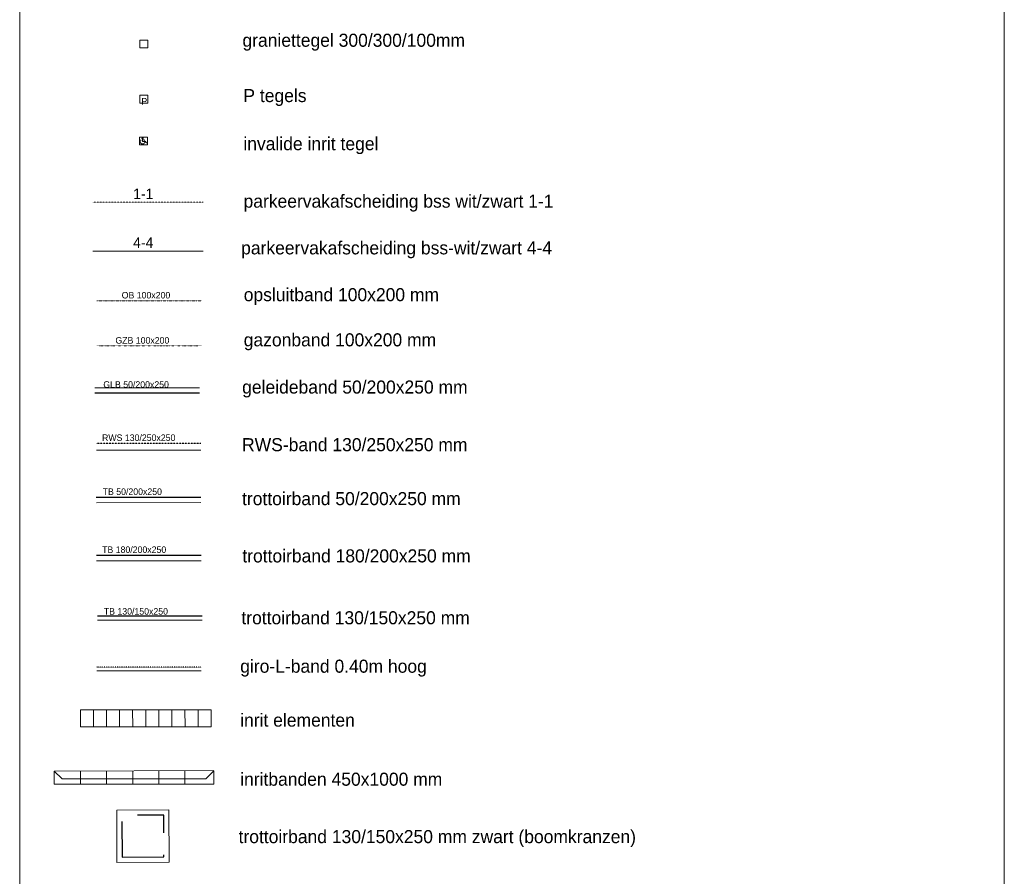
# Model space of a CAD drawing. Header units: millimetres. Extents: x -16321526 to -4431526, y 5084381 to 13484381.
# Tile 34 of 49: x -15805073 to -15428490, y 11918979 to 12246783. Entities that reach past the tile are written whole.
import ezdxf

# ---------------------------------------------------------------- set-up
doc = ezdxf.new("R2010")
doc.units = ezdxf.units.MM
for name, pattern in [('DGN2', [1.680008, 0.840004, -0.840004]), ('DGN3', [2.520012, 1.680008, -0.840004]), ('DGN5', [1.260006, 0.420002, -0.840004]), ('DGN6', [3.150015, 0, -0.630003, 1.260006, -0.630003, 0, -0.630003]), ('DGN7', [3.360016, 1.680008, -0.630003, 0.420002, -0.630003])]:
    doc.linetypes.add(name, pattern=pattern)
for name, color, linetype, lineweight in [('B-VH-Bestrating-Bandenlijn', 7, 'Continuous', 0), ('N-AR-Bestrating', 7, 'Continuous', 0), ('N-DI-Kadertekening', 7, 'Continuous', 30), ('N-TE-Tekst', 7, 'Continuous', 0), ('N-VH-Bestrating-Bandenlijn', 7, 'Continuous', 0)]:
    doc.layers.add(name, color=color, linetype=linetype, lineweight=lineweight)
doc.styles.add('0.25 (1 200)', font='dgn032.shx', dxfattribs={"height": 0.5})
doc.styles.add('Styledgn003', font='dgn003.shx')
doc.styles.add('Styledgn043', font='dgn043.shx')

# ---------------------------------------------------------------- blocks, each defined once
blk = doc.blocks.new('AnonymousCell1')
at = {"layer": 'N-VH-Bestrating-Bandenlijn', "linetype": 'Continuous', "lineweight": 0, "flags": 128}
blk.add_lwpolyline([(-0.997, -1.002), (1.003, -0.994), (0.996, 1.005), (-1.004, 0.998), (-0.997, -1.002)], dxfattribs=at)
at = {"layer": 'N-VH-Bestrating-Bandenlijn', "linetype": 'DGN3', "lineweight": 30, "flags": 128}
blk.add_lwpolyline([(-0.799, -0.801), (0.802, -0.795), (0.795, 0.805), (-0.805, 0.799), (-0.799, -0.801)], dxfattribs=at)
blk = doc.blocks.new('AnonymousCell30')
at = {"layer": 'B-VH-Bestrating-Bandenlijn'}
for p, q in [((-3.057, 0.242), (-3.057, -0.258)), ((-3.057, 0.242), (-2.757, -0.058)), ((-2.057, 0.242), (-2.057, -0.258)), ((-1.057, 0.242), (-1.057, -0.258)), ((-0.057, 0.242), (-0.057, -0.258)), ((0.943, 0.242), (0.943, -0.258)), ((1.943, 0.242), (1.943, -0.258)), ((3.052, 0.259), (2.735, -0.058)), ((3.052, -0.258), (3.052, 0.259)), ((-3.057, -0.258), (3.052, -0.258)), ((-2.757, -0.058), (2.735, -0.058))]:
    blk.add_line(p, q, dxfattribs=at)
blk = doc.blocks.new('INVAL')
at = {"layer": 'N-AR-Bestrating', "color": 7, "linetype": 'Continuous', "lineweight": 13}
for p, q in [((0, 0.108), (0, 0)), ((0, 0.072), (0.074, 0.072)), ((0, 0), (0.108, 0)), ((0.108, 0), (0.146, -0.049)), ((0.146, -0.049), (0.17, -0.049))]:
    blk.add_line(p, q, dxfattribs=at)
blk.add_circle((0, 0.135), 0.027, dxfattribs=at)
blk.add_arc((0, 0), 0.09, 123.4157, 41.4583, dxfattribs=at)

msp = doc.modelspace()

# ---------------------------------------------------------------- linework, layer by layer
at = {"layer": 'B-VH-Bestrating-Bandenlijn'}
msp.add_line((-15791851, 11959238), (-15730760, 11959409), dxfattribs=at)
at = {"layer": 'N-AR-Bestrating', "color": 7, "linetype": 'DGN2'}
msp.add_line((-15734876, 12176890), (-15777044, 12176900), dxfattribs=at)
at = {"layer": 'N-AR-Bestrating', "color": 7, "linetype": 'DGN3'}
msp.add_line((-15734875, 12158222), (-15777043, 12158232), dxfattribs=at)
at = {"layer": 'N-AR-Bestrating', "color": 7, "flags": 128}
for points in [[(-15759107, 12238991), (-15756115, 12238979), (-15756106, 12235995), (-15759126, 12235991), (-15759107, 12238991)], [(-15759119, 12214845), (-15756119, 12214845), (-15756119, 12217845), (-15759119, 12217845), (-15759119, 12214845)], [(-15759221, 12198880), (-15756221, 12198880), (-15756221, 12201880), (-15759221, 12201880), (-15759221, 12198880)]]:
    msp.add_lwpolyline(points, dxfattribs=at)
at = {"layer": 'N-DI-Kadertekening', "lineweight": 13, "flags": 128}
msp.add_lwpolyline([(-15805070, 12844699), (-15428490, 12844698), (-15428493, 11610454), (-15805073, 11610455), (-15805070, 12844699)], dxfattribs=at)
at = {"layer": 'N-VH-Bestrating-Bandenlijn', "linetype": 'DGN7', "lineweight": 13}
msp.add_line((-15735549, 12139247), (-15775552, 12139252), dxfattribs=at)
at = {"layer": 'N-VH-Bestrating-Bandenlijn', "linetype": 'DGN6', "lineweight": 13}
msp.add_line((-15735549, 12121963), (-15775552, 12121968), dxfattribs=at)
at = {"layer": 'N-VH-Bestrating-Bandenlijn', "linetype": 'Continuous', "lineweight": 0}
for p, q in [((-15736287, 12105883), (-15776291, 12105888)), ((-15735751, 12082107), (-15775747, 12082092)), ((-15735751, 12061962), (-15775747, 12061947)), ((-15735712, 12039755), (-15775708, 12039739)), ((-15735294, 12017018), (-15775297, 12017009)), ((-15735613, 11997589), (-15775610, 11997587)), ((-15781878, 11982645), (-15781840, 11976146)), ((-15776892, 11982650), (-15776840, 11976151)), ((-15771877, 11982655), (-15771832, 11976149)), ((-15766884, 11982652), (-15766839, 11976146)), ((-15761869, 11982643), (-15761846, 11976157)), ((-15756869, 11982647), (-15756838, 11976141)), ((-15751882, 11982652), (-15751837, 11976146)), ((-15746875, 11982649), (-15746837, 11976150)), ((-15741874, 11982654), (-15741836, 11976141))]:
    msp.add_line(p, q, dxfattribs=at)
at = {"layer": 'N-VH-Bestrating-Bandenlijn', "linetype": 'Continuous', "lineweight": 30}
for p, q in [((-15736278, 12103881), (-15776282, 12103887)), ((-15735760, 12063964), (-15775770, 12063948)), ((-15735721, 12041756), (-15775731, 12041740)), ((-15735298, 12018489), (-15775302, 12018494))]:
    msp.add_line(p, q, dxfattribs=at)
at = {"layer": 'N-VH-Bestrating-Bandenlijn', "linetype": 'DGN2', "lineweight": 30}
msp.add_line((-15735760, 12084609), (-15775770, 12084593), dxfattribs=at)
at = {"layer": 'N-VH-Bestrating-Bandenlijn', "linetype": 'DGN5', "lineweight": 30}
msp.add_line((-15735617, 11999060), (-15775629, 11999072), dxfattribs=at)
at = {"layer": 'N-VH-Bestrating-Bandenlijn', "lineweight": 0}
for p, q in [((-15736874, 11982644), (-15736836, 11976145)), ((-15731880, 11982642), (-15731843, 11976157))]:
    msp.add_line(p, q, dxfattribs=at)
at = {"layer": 'N-VH-Bestrating-Bandenlijn', "linetype": 'Continuous', "lineweight": 0, "flags": 128}
for points in [[(-15781878, 11982645), (-15731880, 11982642)], [(-15781840, 11976146), (-15731843, 11976157)]]:
    msp.add_lwpolyline(points, dxfattribs=at)

# ---------------------------------------------------------------- block references
at = {"color": 7, "linetype": 'Continuous', "lineweight": 13, "xscale": 10000, "yscale": 10000, "zscale": 10000}
msp.add_blockref('INVAL', (-15758055, 12200114), dxfattribs=at)
at = {"linetype": 'Continuous', "xscale": 10000, "yscale": 10000, "zscale": 10000}
msp.add_blockref('AnonymousCell30', (-15761284, 11956815), dxfattribs=at)
at = {"linetype": 'Continuous', "lineweight": 0, "xscale": 10000, "yscale": 10000, "zscale": 10000}
msp.add_blockref('AnonymousCell1', (-15757940, 11934350), dxfattribs=at)

# ---------------------------------------------------------------- texts
at = {"layer": 'N-AR-Bestrating', "color": 7, "insert": (-15758536, 12214315), "char_height": 2500.02, "attachment_point": 7, "rotation": 360, "line_spacing_factor": 0.8, "style": 'Styledgn043'}
msp.add_mtext('{\\Fdgn000|c0;P}', dxfattribs=at)
at = {"layer": 'N-AR-Bestrating', "color": 7, "linetype": 'Continuous', "char_height": 3999.96, "attachment_point": 7, "rotation": 359.99979, "line_spacing_factor": 0.8, "style": 'Styledgn003'}
for s, insert in [('{\\Fdgn000|c0;1-1}', (-15761695, 12178138)), ('{\\Fdgn000|c0;4-4}', (-15761693, 12159470))]:
    msp.add_mtext(s, dxfattribs=dict(at, insert=insert))
at = {"layer": 'N-TE-Tekst', "char_height": 5000, "attachment_point": 7, "line_spacing_factor": 0.8, "style": '0.25 (1 200)'}
for s, insert, rotation in [('{\\Fdgn000|c0;\\C256;graniettegel 300/300/100mm}', (-15719870, 12234913), 359.99903), ('{\\Fdgn000|c0;\\C256;P tegels}', (-15719524, 12213739), 359.99979), ('{\\Fdgn000|c0;\\C256;invalide inrit tegel}', (-15719524, 12195337), 359.99979), ('{\\Fdgn000|c0;\\C256;parkeervakafscheiding bss wit/zwart 1-1}', (-15719458, 12173332), 359.99979), ('{\\Fdgn000|c0;\\C256;parkeervakafscheiding bss-wit/zwart 4-4}', (-15720379, 12155460), 359.99979), ('{\\Fdgn000|c0;\\C256;opsluitband 100x200 mm}', (-15719386, 12137551), 359.99726), ('{\\Fdgn000|c0;\\C256;gazonband 100x200 mm}', (-15719386, 12120267), 359.99726), ('{\\Fdgn000|c0;\\C256;geleideband 50/200x250 mm}', (-15719989, 12102203), 359.99726), ('{\\Fdgn000|c0;\\C256;RWS-band 130/250x250 mm}', (-15720028, 12081581), 0.00172), ('{\\Fdgn000|c0;\\C256;trottoirband 50/200x250 mm }', (-15720028, 12060936), 0.00172), ('{\\Fdgn000|c0;\\C256;trottoirband 180/200x250 mm }', (-15719925, 12039027), 0.00172), ('{\\Fdgn000|c0;\\C256;trottoirband 130/150x250 mm }', (-15720270, 12015347), 359.99957), ('{\\Fdgn000|c0;\\C256;giro-L-band 0.40m hoog}', (-15720727, 11995384), 359.99903), ('{\\Fdgn000|c0;\\C256;inrit elementen}', (-15720747, 11976181), 359.99957), ('{\\Fdgn000|c0;\\C256;inritbanden 450x1000 mm}', (-15720747, 11953575), 359.99957), ('{\\Fdgn000|c0;\\C256;trottoirband 130/150x250 mm zwart (boomkranzen)}', (-15721360, 11930171), 359.99903)]:
    msp.add_mtext(s, dxfattribs=dict(at, insert=insert, rotation=rotation))
at = {"layer": 'N-VH-Bestrating-Bandenlijn', "attachment_point": 7, "line_spacing_factor": 0.8, "style": 'Styledgn003'}
for s, insert, char_height, rotation in [('{\\Fdgn000|c0;\\C256;OB 100x200}', (-15766064, 12140068), 2499.96, 359.99353), ('{\\Fdgn000|c0;\\C256;GZB 100x200}', (-15768465, 12122784), 2499.96, 359.99353), ('{\\Fdgn000|c0;\\C256;GLB 50/200x250}', (-15773090, 12105891), 2500.02, 359.99353), ('{\\Fdgn000|c0;\\C256;RWS 130/250x250}', (-15773581, 12085533), 2500.02, 359.99799), ('{\\Fdgn000|c0;\\C256;TB 50/200x250}', (-15773341, 12064889), 2500.02, 359.99799), ('{\\Fdgn000|c0;\\C256;TB 180/200x250}', (-15773542, 12042681), 2498.16, 359.99799), ('{\\Fdgn000|c0;\\C256;TB 130/150x250}', (-15772893, 12019081), 2499.9, 359.99584)]:
    msp.add_mtext(s, dxfattribs=dict(at, insert=insert, char_height=char_height, rotation=rotation))

doc.saveas('drawing.dxf')
